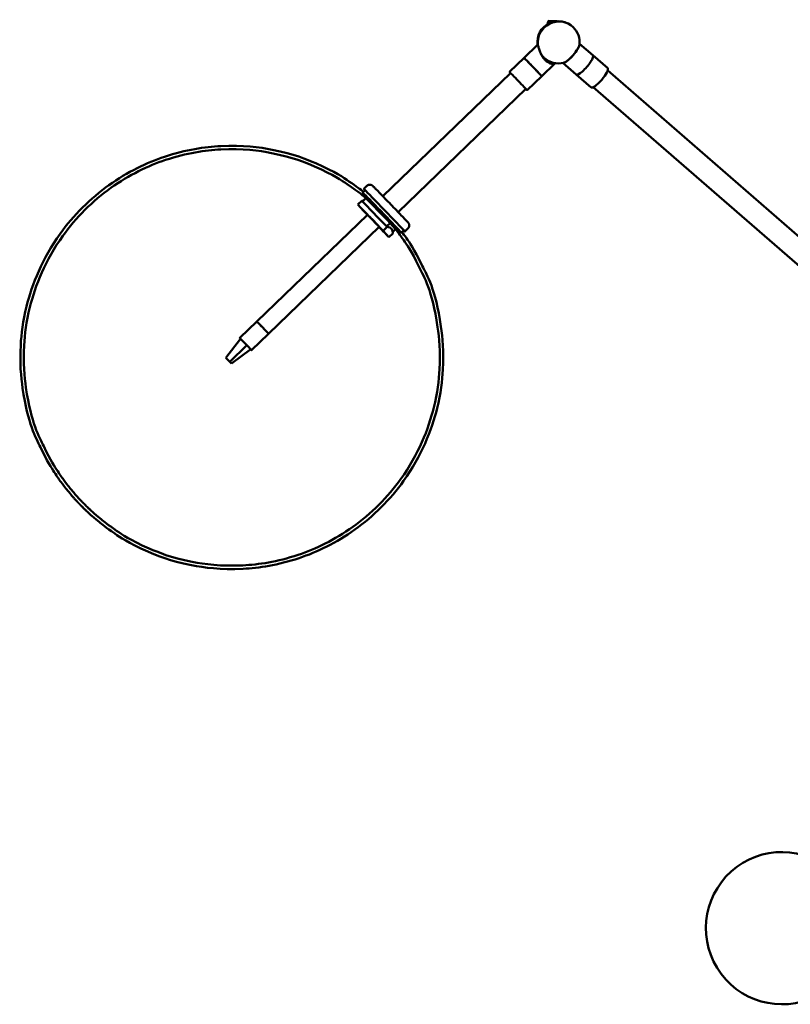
# Model space of a CAD drawing. Header units: millimetres. Extents: x 307 to 3704, y 278 to 4742.
# Tile 2 of 10: x 1158 to 1614, y 1218 to 1800. Entities that reach past the tile are written whole.
import ezdxf

# ---------------------------------------------------------------- set-up
doc = ezdxf.new("R2010")
doc.units = ezdxf.units.MM
doc.header["$LTSCALE"] = 18
doc.layers.add('Widoczne (ISO)', color=7, linetype='Continuous', lineweight=50)

msp = doc.modelspace()

# ---------------------------------------------------------------- linework, layer by layer
at = {"layer": 'Widoczne (ISO)', "linetype": 'Continuous', "lineweight": 50}
for p, q in [((1471.31, 1799.09), (1476.23, 1799.07)), ((1464.66, 1784.94), (1456.74, 1777.31)), ((1464.85, 1784.77), (1464.85, 1784.77)), ((1497.39, 1778.79), (1489.55, 1785.6)), ((1456.74, 1777.31), (1448.1, 1768.98)), ((1471.96, 1774.83), (1472.15, 1775.01)), ((1497.39, 1778.79), (1506.18, 1771.15)), ((1474.92, 1774), (1467.15, 1766.51)), ((1471.96, 1774.83), (1471.96, 1774.83)), ((1487.55, 1767.46), (1479.71, 1774.28)), ((1859.65, 1462.68), (1506.21, 1769.8)), ((1373.27, 1695.45), (1448.8, 1768.26)), ((1467.15, 1766.51), (1458.51, 1758.18)), ((1487.55, 1767.46), (1496.34, 1759.83)), ((1382.29, 1686.09), (1457.82, 1758.9)), ((1851.7, 1452.36), (1497.68, 1759.99)), ((1363.77, 1701.57), (1361.97, 1699.84)), ((1362.69, 1699.15), (1361.22, 1697.73)), ((1363.18, 1694.36), (1361.31, 1692.56)), ((1363.34, 1694.37), (1363.92, 1694.93)), ((1360.69, 1692.88), (1358.36, 1690.63)), ((1358.36, 1690.63), (1361.81, 1686.81)), ((1366.37, 1692.36), (1365.73, 1691.74)), ((1366.31, 1692.42), (1367.99, 1690.7)), ((1368.49, 1690.23), (1367.82, 1689.59)), ((1368, 1690.72), (1367.99, 1690.7)), ((1368.56, 1688.83), (1369.23, 1689.47)), ((1369.17, 1689.41), (1369.02, 1689.57)), ((1369.83, 1688.86), (1369.43, 1689.31)), ((1370.38, 1688.35), (1369.68, 1687.67)), ((1369.85, 1688.89), (1369.83, 1688.86)), ((1298.65, 1621.44), (1364.14, 1684.57)), ((1372.46, 1686.19), (1371.76, 1685.52)), ((1373.52, 1685.07), (1373.92, 1684.62)), ((1375.5, 1681.63), (1376.17, 1682.28)), ((1378.16, 1680.1), (1376.12, 1682.23)), ((1305.59, 1614.24), (1371.08, 1677.37)), ((1373.38, 1675.1), (1375.7, 1677.34)), ((1377.51, 1679.53), (1375.64, 1677.73)), ((1377.51, 1680.85), (1379.59, 1678.68)), ((1380.73, 1675.96), (1377.51, 1679.53)), ((1378.19, 1680.13), (1377.54, 1679.5)), ((1380.27, 1677.97), (1379.55, 1677.27)), ((1380.84, 1676.21), (1381.43, 1676.77)), ((1388.06, 1676.38), (1386.26, 1674.64)), ((1376.82, 1671.27), (1373.38, 1675.1)), ((1379.15, 1673.51), (1376.82, 1671.27)), ((1380.73, 1675.96), (1379.11, 1674.39)), ((1385.59, 1675.39), (1384.13, 1673.97)), ((1298.65, 1621.44), (1288.57, 1611.72)), ((1305.59, 1614.24), (1295.51, 1604.52)), ((1280.32, 1600.09), (1289.05, 1611.2)), ((1282.77, 1597.6), (1292.79, 1607.4)), ((1289.05, 1611.2), (1290.14, 1610.09)), ((1290.14, 1610.09), (1291.69, 1608.51)), ((1291.69, 1608.51), (1292.79, 1607.4)), ((1283.61, 1596.72), (1295.03, 1605.04)), ((1280.77, 1599.64), (1280.32, 1600.09)), ((1280.32, 1600.09), (1281.16, 1599.21)), ((1282.32, 1598.06), (1280.77, 1599.64)), ((1281.16, 1599.21), (1281.61, 1598.75)), ((1281.61, 1598.75), (1283.16, 1597.18)), ((1282.77, 1597.6), (1282.32, 1598.06)), ((1283.61, 1596.72), (1282.77, 1597.6)), ((1283.16, 1597.18), (1283.61, 1596.72))]:
    msp.add_line(p, q, dxfattribs=at)
for centre, radius, start, end in [((1477.08, 1786.5), 12.5, 45.43855, 187.22079), ((1477.08, 1786.5), 12.5, 353.25568, 45.43855), ((1477.08, 1786.5), 12.5, 225.43855, 284.76621), ((1317.41, 1632.58), 75, 35.43189, 35.82509), ((1609.31, 1262.9), 45, 47.02489, 26.58027)]:
    msp.add_arc(centre, radius, start, end, dxfattribs=at)
for centre, major_axis, ratio, start_param, end_param in [((1477.08, 1786.5), (8.77, 8.91), 0.969846, 0, 2.474319), ((1477.08, 1786.5), (8.77, 8.91), 0.969846, 0, 2.47433), ((1469.87, 1779.54), (-5.21, 5.4), 0.006529, 6.037073, 6.283185), ((1484.42, 1780.12), (-4.92, -5.66), 0.243272, 0.245152, 2.896441), ((1484.42, 1780.12), (-4.9, -5.64), 0.243272, 0.343219, 2.798373), ((1461.95, 1771.91), (-5.21, 5.4), 0.006529, 3.141593, 6.283185), ((1461.95, 1771.91), (5.21, -5.4), 0.006529, 0, 3.141593), ((1477.08, 1786.5), (-8.77, -8.91), 0.969846, 6.09018, 6.283185), ((1492.47, 1773.13), (-4.92, -5.66), 0.243272, 0, 3.141593), ((1492.47, 1773.13), (-4.92, -5.66), 0.243272, 0, 3.141593), ((1453.31, 1763.58), (5.21, -5.4), 0.006529, 5.76087, 9.947093), ((1475.54, 1785.01), (-7.63, -7.75), 0.969846, 0.446039, 0.664191), ((1501.26, 1765.49), (4.92, 5.66), 0.243272, 3.141593, 6.283185), ((1374.12, 1687.24), (12.15, -12.6), 0.006529, 5.943493, 9.764471), ((1372.68, 1685.85), (11.45, -11.88), 0.006529, 5.438016, 10.414403), ((1371.96, 1685.16), (-11.45, 11.88), 0.006529, 4.212853, 5.592403), ((1367.59, 1680.95), (-12.15, 12.6), 0.006529, 4.222913, 5.582343), ((1309.91, 1640.35), (53.35, 51.56), 0.189089, 0.130342, 0.177856), ((1369.92, 1683.19), (-12.15, 12.6), 0.006529, 4.222913, 5.582343), ((1367.66, 1690.99), (-2.08, 2.16), 0.006529, 5.426226, 7.177599), ((1372.68, 1685.85), (-4.86, 5.04), 0.006529, 5.345539, 6.554112), ((1372.68, 1685.85), (11.45, -11.88), 0.006529, 4.336408, 4.404518), ((1367.66, 1690.99), (-2.08, 2.16), 0.006529, 1.954141, 2.284634), ((1371.47, 1687.19), (-2.08, 2.16), 0.006529, 3.331831, 6.473424), ((1367.59, 1680.95), (12.15, -12.6), 0.006529, 4.222913, 4.422637), ((1367.59, 1680.95), (-4.16, 4.32), 0.006529, 2.555907, 6.868871), ((1372.68, 1685.85), (4.86, -5.04), 0.006529, 0.109551, 1.318124), ((1372.68, 1685.85), (11.45, -11.88), 0.006529, 5.02026, 5.215082), ((1367.59, 1680.95), (12.15, -12.6), 0.006529, 5.002141, 5.582343), ((1324.92, 1624.81), (53.35, 51.56), 0.189089, 6.092032, 6.461041), ((1378.89, 1679.38), (2.08, -2.16), 0.006529, 5.429873, 7.520621), ((1302.12, 1617.84), (-3.47, 3.6), 0.006529, 3.141593, 6.283185), ((1302.12, 1617.84), (3.47, -3.6), 0.006529, 0, 3.141593), ((1292.04, 1608.12), (-3.47, 3.6), 0.006529, 4.503095, 6.821654), ((1292.04, 1608.12), (-3.47, 3.6), 0.006529, 3.680062, 4.503095), ((1292.04, 1608.12), (3.47, -3.6), 0.006529, 5.74291, 6.821654)]:
    msp.add_ellipse(centre, major_axis=major_axis, ratio=ratio, start_param=start_param, end_param=end_param, dxfattribs=at)
for centre, major_axis in [((1362.32, 1686.37), (1.2, -1.25)), ((1366.33, 1682.36), (-1.2, 1.25)), ((1374.14, 1674.14), (1.2, -1.25))]:
    msp.add_ellipse(centre, major_axis=major_axis, ratio=0.006529, dxfattribs=at)
for points, knots in [([(1471.76, 1797.81), (1471.74, 1798), (1471.58, 1799.28), (1471.02, 1799.3), (1470.75, 1797.79), (1470.68, 1797.24)], [12.584458, 12.584458, 12.584458, 12.584458, 13.262483, 17.476581, 19.470421, 19.470421, 19.470421, 19.470421]), ([(1469.01, 1776.18), (1468.68, 1776.52), (1468.36, 1776.9), (1467.76, 1777.72), (1467.48, 1778.16), (1466.98, 1779.04), (1466.76, 1779.5), (1466.37, 1780.38), (1466.2, 1780.82), (1465.91, 1781.63), (1465.78, 1782.04), (1465.55, 1782.82), (1465.45, 1783.19), (1465.26, 1783.84), (1465.17, 1784.12), (1465, 1784.55), (1464.91, 1784.7), (1464.83, 1784.79)], [-11.816508, -11.816508, -11.816508, -11.816508, -10.349235, -10.349235, -8.881961, -8.881961, -7.414687, -7.414687, -5.947414, -5.947414, -4.46056, -4.46056, -2.973707, -2.973707, -1.486853, -1.486853, 0, 0, 0, 0]), ([(1470.34, 1775.18), (1469.95, 1775.62), (1469.47, 1776.15), (1468.95, 1776.72), (1468.43, 1777.3), (1467.87, 1777.91), (1467.34, 1778.5), (1467.29, 1778.55), (1467.25, 1778.6), (1467.2, 1778.65)], [-84.050682, -84.050682, -84.050682, -84.050682, -81.624627, -81.624627, -81.624627, -79.195613, -79.195613, -79.195613, -78.982841, -78.982841, -78.982841, -78.982841]), ([(1468.99, 1776.2), (1469.07, 1776.12), (1469.16, 1776.05), (1469.47, 1775.78), (1469.7, 1775.6), (1470.15, 1775.29), (1470.37, 1775.16), (1470.61, 1775.03), (1470.64, 1775.01), (1470.68, 1775)], [-7.059177, -7.059177, -7.059177, -7.059177, -6.704296, -6.704296, -5.747562, -5.747562, -4.790827, -4.790827, -4.619787, -4.619787, -4.619787, -4.619787]), ([(1474.98, 1774.18), (1475, 1774.13), (1474.99, 1774.09), (1474.92, 1773.97), (1474.8, 1773.9), (1474.47, 1773.8), (1474.26, 1773.76), (1473.76, 1773.74), (1473.48, 1773.76), (1472.9, 1773.85), (1472.57, 1773.93), (1471.89, 1774.16), (1471.52, 1774.32), (1470.79, 1774.72), (1470.41, 1774.96), (1469.69, 1775.52), (1469.34, 1775.84), (1469.01, 1776.18)], [-22.915428, -22.915428, -22.915428, -22.915428, -22.146164, -22.146164, -20.65931, -20.65931, -19.172457, -19.172457, -17.685603, -17.685603, -16.218329, -16.218329, -14.751056, -14.751056, -13.283782, -13.283782, -11.816508, -11.816508, -11.816508, -11.816508]), ([(1469.53, 1776.54), (1469.74, 1776.31), (1469.93, 1776.09), (1470.12, 1775.89), (1470.49, 1775.48), (1470.81, 1775.12), (1471.04, 1774.85)], [-274.407002, -274.407002, -274.407002, -274.407002, -273.409314, -273.409314, -273.409314, -271.399062, -271.399062, -271.399062, -271.399062]), ([(1471.48, 1774.75), (1471.47, 1774.77), (1471.36, 1774.93), (1471.03, 1775.31), (1470.6, 1775.79), (1470.56, 1775.84)], [56.480582, 56.480582, 56.480582, 56.480582, 56.5494528, 57.0731808, 57.1268437, 57.1268437, 57.1268437, 57.1268437]), ([(1470.68, 1775), (1470.83, 1774.93), (1470.96, 1774.88), (1471.2, 1774.8), (1471.3, 1774.79), (1471.37, 1774.79)], [-2.085611, -2.085611, -2.085611, -2.085611, -1.119287, -1.119287, 0, 0, 0, 0]), ([(1471.37, 1774.79), (1471.55, 1774.73), (1471.71, 1774.7), (1471.88, 1774.69), (1471.93, 1774.7), (1471.96, 1774.72), (1471.96, 1774.74), (1471.96, 1774.76), (1471.95, 1774.77), (1471.95, 1774.77), (1471.95, 1774.77), (1471.95, 1774.77), (1471.95, 1774.77), (1471.95, 1774.77), (1471.95, 1774.77), (1471.95, 1774.77), (1471.95, 1774.77), (1471.95, 1774.77), (1471.95, 1774.77), (1471.95, 1774.78), (1471.95, 1774.78), (1471.94, 1774.78), (1471.94, 1774.78), (1471.93, 1774.79), (1471.92, 1774.81), (1471.89, 1774.83)], [-2.603174, -2.603174, -2.603174, -2.603174, -1.528003, -1.528003, -0.83767, -0.83767, -0.444614, -0.444614, -0.336628, -0.336628, -0.319849, -0.319849, -0.315309, -0.315309, -0.312592, -0.312592, -0.310172, -0.310172, -0.307127, -0.307127, -0.302386, -0.302386, -0.280298, -0.280298, 0, 0, 0, 0]), ([(1384.52, 1674.39), (1385.22, 1673.44), (1386.05, 1672.29), (1389.01, 1667.97), (1391.45, 1665.01), (1399.44, 1648.43), (1404.21, 1641.27), (1408.57, 1611.92), (1409.34, 1603.77), (1408.38, 1586.51), (1407.44, 1578.86), (1402.12, 1557.29), (1395.98, 1541.87), (1377.69, 1516.41), (1367.57, 1506.29), (1345.75, 1490.7), (1334.25, 1485.19), (1311.07, 1477.42), (1299.85, 1475.83), (1277.22, 1474.63), (1267.55, 1476), (1246.92, 1480.03), (1239.74, 1483.09), (1222.01, 1490.77), (1218.05, 1493.87), (1209.06, 1499.86), (1207.04, 1501.6), (1200.14, 1507.18), (1199.65, 1507.85), (1198.35, 1509.07), (1198.06, 1509.34), (1197.42, 1509.95), (1197.14, 1510.22), (1196.49, 1510.85), (1196.23, 1511.11), (1195.53, 1511.8), (1195.31, 1512.02), (1195.04, 1512.3), (1194.96, 1512.37), (1194.8, 1512.54), (1194.73, 1512.61), (1194.57, 1512.78), (1194.49, 1512.85), (1194.34, 1513.01), (1194.26, 1513.09), (1194.16, 1513.2), (1194.12, 1513.23), (1194.05, 1513.31), (1194.01, 1513.35), (1193.94, 1513.42), (1193.9, 1513.46), (1193.83, 1513.54), (1193.79, 1513.58), (1193.71, 1513.66), (1193.66, 1513.71), (1193.57, 1513.81), (1193.52, 1513.86), (1193.43, 1513.95), (1193.38, 1514), (1193.29, 1514.1), (1193.24, 1514.15), (1193.14, 1514.26), (1193.08, 1514.32), (1192.96, 1514.44), (1192.91, 1514.5), (1192.79, 1514.63), (1192.73, 1514.69), (1192.62, 1514.81), (1192.56, 1514.87), (1192.35, 1515.1), (1192.18, 1515.28), (1191.71, 1515.79), (1191.46, 1516.06), (1190.75, 1516.85), (1190.37, 1517.27), (1189.21, 1518.6), (1188.59, 1519.3), (1186.5, 1521.83), (1185.4, 1523.09), (1181.83, 1528), (1180.62, 1529.67), (1177.04, 1535.2), (1174.68, 1538.61), (1167.85, 1553.14), (1163.3, 1560.54), (1159.15, 1588.73), (1158.39, 1596.88), (1159.38, 1614.13), (1160.33, 1621.77), (1165.67, 1643.33), (1171.82, 1658.73), (1190.12, 1684.16), (1200.25, 1694.27), (1222.07, 1709.84), (1233.58, 1715.33), (1256.76, 1723.09), (1267.97, 1724.67), (1290.6, 1725.85), (1300.26, 1724.47), (1320.89, 1720.43), (1328.06, 1717.38), (1345.78, 1709.68), (1349.74, 1706.59), (1357.91, 1701.14), (1359.97, 1699.45), (1361.65, 1698.11)], [4.329642, 4.329642, 4.329642, 4.329642, 4.340377, 4.340377, 4.359195, 4.359195, 4.369878, 4.369878, 4.372975, 4.372975, 4.374918, 4.374918, 4.377835, 4.377835, 4.379994, 4.379994, 4.382129, 4.382129, 4.38469, 4.38469, 4.388349, 4.388349, 4.394696, 4.394696, 4.408814, 4.408814, 4.431593, 4.431593, 4.500283, 4.500283, 4.527828, 4.527828, 4.571312, 4.571312, 4.649655, 4.649655, 4.827216, 4.827216, 4.916789, 4.916789, 5.043091, 5.043091, 5.224755, 5.224755, 5.481082, 5.481082, 5.630801, 5.630801, 5.79427, 5.79427, 5.965032, 5.965032, 6.134949, 6.134949, 6.34, 6.34, 6.519294, 6.519294, 6.668376, 6.668376, 6.788815, 6.788815, 6.905189, 6.905189, 6.993696, 6.993696, 7.062013, 7.062013, 7.115748, 7.115748, 7.232934, 7.232934, 7.320823, 7.320823, 7.38674, 7.38674, 7.436178, 7.436178, 7.473256, 7.473256, 7.48716, 7.48716, 7.501396, 7.501396, 7.511497, 7.511497, 7.514582, 7.514582, 7.51652, 7.51652, 7.519434, 7.519434, 7.521592, 7.521592, 7.523728, 7.523728, 7.52629, 7.52629, 7.529954, 7.529954, 7.536311, 7.536311, 7.550465, 7.550465, 7.570008, 7.570008, 7.570008, 7.570008]), ([(1380.81, 1675.97), (1381.82, 1674.67), (1383.09, 1673.09), (1387.38, 1666.81), (1389.78, 1663.87), (1397.6, 1647.64), (1402.29, 1640.59), (1406.58, 1611.73), (1407.34, 1603.71), (1406.38, 1586.72), (1405.46, 1579.2), (1400.23, 1557.98), (1394.19, 1542.8), (1376.19, 1517.75), (1366.23, 1507.79), (1344.76, 1492.45), (1333.44, 1487.03), (1310.63, 1479.38), (1299.6, 1477.82), (1277.33, 1476.64), (1267.82, 1477.99), (1247.51, 1481.95), (1240.45, 1484.96), (1223, 1492.52), (1219.1, 1495.57), (1210.26, 1501.46), (1208.27, 1503.18), (1201.48, 1508.67), (1201, 1509.33), (1199.72, 1510.53), (1199.43, 1510.8), (1198.81, 1511.39), (1198.53, 1511.66), (1197.89, 1512.28), (1197.63, 1512.53), (1196.95, 1513.21), (1196.73, 1513.43), (1196.46, 1513.7), (1196.39, 1513.78), (1196.23, 1513.94), (1196.15, 1514.01), (1196, 1514.17), (1195.93, 1514.25), (1195.77, 1514.41), (1195.7, 1514.48), (1195.59, 1514.59), (1195.56, 1514.63), (1195.49, 1514.7), (1195.45, 1514.74), (1195.38, 1514.81), (1195.34, 1514.85), (1195.27, 1514.92), (1195.23, 1514.96), (1195.15, 1515.05), (1195.11, 1515.09), (1195.01, 1515.19), (1194.97, 1515.24), (1194.88, 1515.33), (1194.83, 1515.38), (1194.74, 1515.48), (1194.69, 1515.53), (1194.59, 1515.63), (1194.54, 1515.69), (1194.42, 1515.81), (1194.36, 1515.87), (1194.25, 1516), (1194.19, 1516.06), (1194.08, 1516.18), (1194.02, 1516.24), (1193.82, 1516.45), (1193.65, 1516.63), (1193.19, 1517.13), (1192.95, 1517.4), (1192.25, 1518.17), (1191.88, 1518.58), (1190.76, 1519.86), (1190.16, 1520.54), (1188.14, 1522.98), (1187.09, 1524.2), (1183.68, 1528.84), (1182.54, 1530.42), (1179.08, 1535.71), (1176.73, 1539.01), (1169.82, 1553.62), (1165.28, 1560.84), (1161.15, 1588.87), (1160.4, 1596.88), (1161.36, 1613.86), (1162.29, 1621.38), (1167.54, 1642.6), (1173.59, 1657.76), (1191.6, 1682.79), (1201.56, 1692.75), (1223.03, 1708.07), (1234.35, 1713.48), (1257.16, 1721.12), (1268.2, 1722.68), (1290.46, 1723.84), (1299.97, 1722.49), (1320.27, 1718.52), (1327.33, 1715.51), (1344.77, 1707.94), (1348.67, 1704.9), (1359.99, 1697.35), (1361.4, 1695.78), (1363.09, 1694.35)], [4.315988, 4.315988, 4.315988, 4.315988, 4.340563, 4.340563, 4.359206, 4.359206, 4.369879, 4.369879, 4.372975, 4.372975, 4.374918, 4.374918, 4.377835, 4.377835, 4.379994, 4.379994, 4.382129, 4.382129, 4.38469, 4.38469, 4.388349, 4.388349, 4.394696, 4.394696, 4.408815, 4.408815, 4.431595, 4.431595, 4.500289, 4.500289, 4.527831, 4.527831, 4.571306, 4.571306, 4.649622, 4.649622, 4.827056, 4.827056, 4.91662, 4.91662, 5.042901, 5.042901, 5.224491, 5.224491, 5.480591, 5.480591, 5.63023, 5.63023, 5.7936, 5.7936, 5.964268, 5.964268, 6.134126, 6.134126, 6.338831, 6.338831, 6.517991, 6.517991, 6.667104, 6.667104, 6.78766, 6.78766, 6.903816, 6.903816, 6.992277, 6.992277, 7.060627, 7.060627, 7.114428, 7.114428, 7.231736, 7.231736, 7.319718, 7.319718, 7.385704, 7.385704, 7.435193, 7.435193, 7.472311, 7.472311, 7.48623, 7.48623, 7.501239, 7.501239, 7.511489, 7.511489, 7.514577, 7.514577, 7.516517, 7.516517, 7.519432, 7.519432, 7.521591, 7.521591, 7.523726, 7.523726, 7.526287, 7.526287, 7.52995, 7.52995, 7.536304, 7.536304, 7.550446, 7.550446, 7.583662, 7.583662, 7.583662, 7.583662]), ([(1363.77, 1701.57), (1363.96, 1701.76), (1364.18, 1701.91), (1364.64, 1702.14), (1364.87, 1702.2), (1365.33, 1702.28), (1365.54, 1702.28), (1365.97, 1702.25), (1366.14, 1702.2), (1366.49, 1702.09), (1366.6, 1702.03), (1366.79, 1701.93), (1366.85, 1701.89), (1366.95, 1701.82), (1366.98, 1701.79), (1367.06, 1701.74), (1367.08, 1701.72), (1367.16, 1701.66), (1367.19, 1701.63), (1367.34, 1701.49), (1367.43, 1701.41), (1367.65, 1701.19), (1367.75, 1701.09), (1367.97, 1700.87), (1368.1, 1700.74), (1368.39, 1700.45), (1368.54, 1700.29), (1368.88, 1699.95), (1369.07, 1699.76), (1369.92, 1698.89), (1370.73, 1698.07), (1372.55, 1696.2), (1373.56, 1695.15), (1375.68, 1692.96), (1376.8, 1691.8), (1379.03, 1689.49), (1380.14, 1688.34), (1382.23, 1686.15), (1383.22, 1685.12), (1384.99, 1683.27), (1385.76, 1682.46), (1387.01, 1681.13), (1387.49, 1680.63), (1387.93, 1680.15), (1388.03, 1680.03), (1388.16, 1679.88), (1388.2, 1679.84), (1388.29, 1679.73), (1388.32, 1679.69), (1388.42, 1679.55), (1388.46, 1679.49), (1388.56, 1679.31), (1388.61, 1679.22), (1388.71, 1678.93), (1388.75, 1678.81), (1388.8, 1678.52), (1388.83, 1678.37), (1388.83, 1678.03), (1388.81, 1677.88), (1388.73, 1677.44), (1388.62, 1677.12), (1388.32, 1676.65), (1388.2, 1676.51), (1388.06, 1676.38)], [1.237436, 1.237436, 1.237436, 1.237436, 1.239527, 1.239527, 1.241832, 1.241832, 1.244864, 1.244864, 1.24958, 1.24958, 1.25756, 1.25756, 1.267019, 1.267019, 1.277372, 1.277372, 1.292538, 1.292538, 1.324505, 1.324505, 1.473365, 1.473365, 1.56812, 1.56812, 1.664621, 1.664621, 1.761233, 1.761233, 1.856207, 1.856207, 2.179194, 2.179194, 2.500082, 2.500082, 2.820521, 2.820521, 3.140869, 3.140869, 3.461326, 3.461326, 3.782279, 3.782279, 4.105607, 4.105607, 4.242318, 4.242318, 4.310673, 4.310673, 4.341236, 4.341236, 4.355027, 4.355027, 4.364533, 4.364533, 4.369039, 4.369039, 4.372312, 4.372312, 4.374441, 4.374441, 4.377556, 4.377556, 4.379029, 4.379029, 4.379029, 4.379029]), ([(1363.09, 1694.35), (1363.09, 1694.35), (1363.09, 1694.35), (1363.09, 1694.35), (1363.09, 1694.35), (1363.1, 1694.34), (1363.1, 1694.34), (1363.13, 1694.33), (1363.13, 1694.33), (1363.14, 1694.32)], [0, 0, 0, 0, 0.02144237, 0.02144237, 0.04002629, 0.04002629, 0.06103183, 0.06103183, 0.06523387, 0.06523387, 0.06523387, 0.06523387]), ([(1363.22, 1694.32), (1363.23, 1694.32), (1363.23, 1694.32), (1363.24, 1694.32), (1363.26, 1694.32), (1363.3, 1694.34), (1363.32, 1694.35), (1363.34, 1694.37)], [0.07841958, 0.07841958, 0.07841958, 0.07841958, 0.07864713, 0.07864713, 0.0843684, 0.0843684, 0.0927804, 0.0927804, 0.0927804, 0.0927804]), ([(1380.84, 1676.21), (1380.83, 1676.2), (1380.81, 1676.18), (1380.79, 1676.14), (1380.79, 1676.11), (1380.78, 1676.07), (1380.78, 1676.06), (1380.79, 1676.03), (1380.79, 1676.02), (1380.8, 1676), (1380.8, 1675.99), (1380.8, 1675.98), (1380.81, 1675.97), (1380.81, 1675.96), (1380.81, 1675.96), (1380.81, 1675.96), (1380.81, 1675.96), (1380.81, 1675.96), (1380.81, 1675.96), (1380.81, 1675.97)], [0, 0, 0, 0, 0.00760693, 0.00760693, 0.01495343, 0.01495343, 0.02199483, 0.02199483, 0.02839663, 0.02839663, 0.03570739, 0.03570739, 0.04763261, 0.04763261, 0.07135433, 0.07135433, 0.07406539, 0.07406539, 0.09280877, 0.09280877, 0.09280877, 0.09280877])]:
    msp.add_open_spline(points, degree=3, knots=knots, dxfattribs=at)
for points in [[(1476.23, 1799.07), (1476.28, 1799.07), (1476.33, 1799.04), (1476.38, 1798.98)], [(1471.96, 1774.83), (1471.89, 1774.93), (1471.76, 1775.08), (1471.59, 1775.27)], [(1471.89, 1774.83), (1471.92, 1774.83), (1471.94, 1774.83), (1471.96, 1774.83)]]:
    msp.add_open_spline(points, degree=3, dxfattribs=at)

doc.saveas('drawing.dxf')
